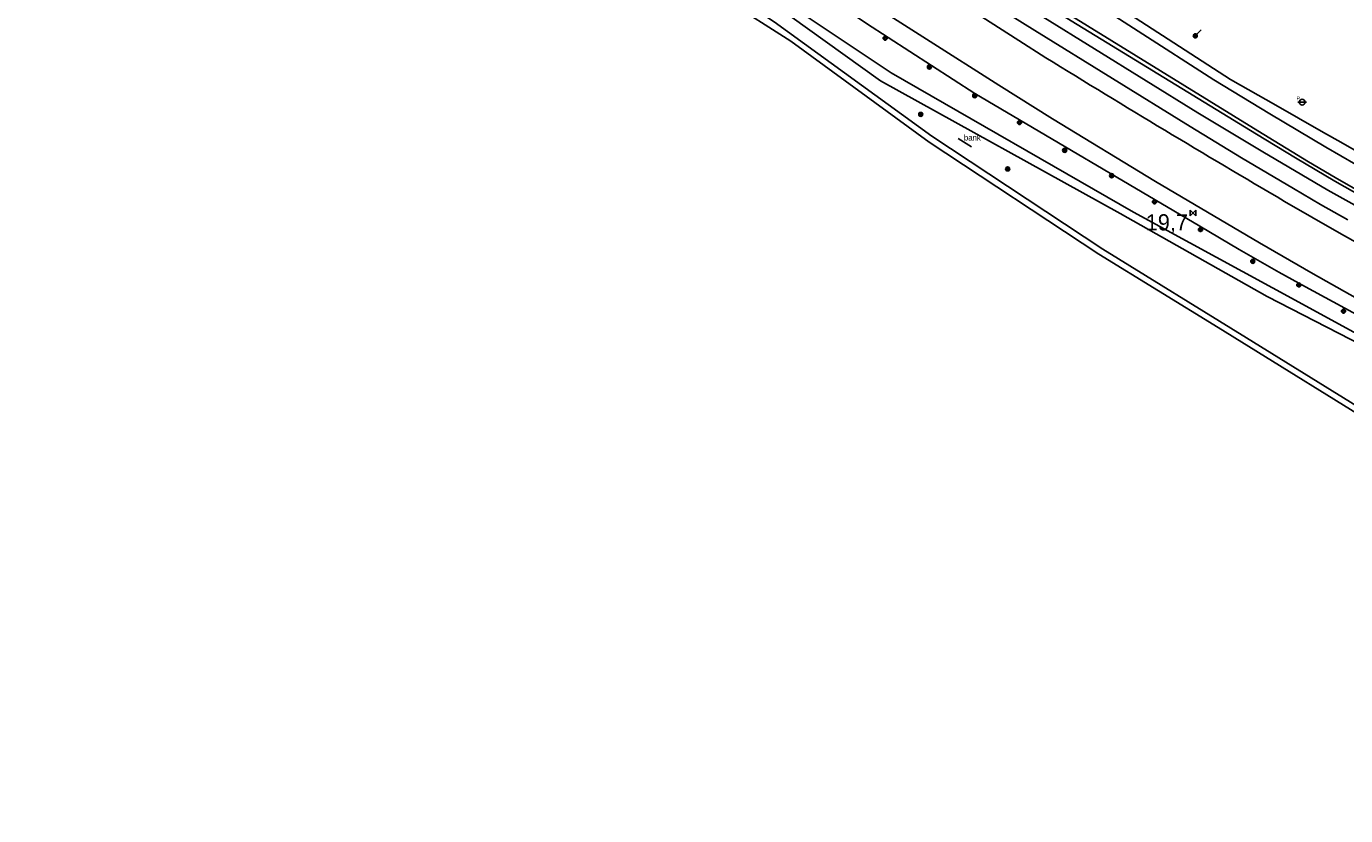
# Model space of a CAD drawing. Header units: metres. Extents: x 121538 to 126242, y 445257 to 454505.
# Tile 34 of 83: x 122195 to 122399, y 452365 to 452487. Entities that reach past the tile are written whole.
import ezdxf
from ezdxf.enums import TextEntityAlignment as Align

# ---------------------------------------------------------------- set-up
doc = ezdxf.new("R2010")
doc.units = ezdxf.units.M
for name, color, linetype in [('TEK-D19', 8, 'Continuous'), ('TER-T09', 8, 'Continuous'), ('TOPOT19', 8, 'Continuous'), ('TOPOT22', 8, 'Continuous'), ('TOPOT26', 8, 'Continuous'), ('TOPOT30', 8, 'Continuous'), ('TOPOT50', 8, 'Continuous'), ('WAT-T00', 8, 'Continuous'), ('WEG-T01', 8, 'Continuous')]:
    doc.layers.add(name, color=color, linetype=linetype)
doc.styles.add('ISO', font='provutr.shx')
doc.styles.add('rtw_iso', font='iso-rtw.shx')

# ---------------------------------------------------------------- blocks, each defined once
blk = doc.blocks.new('Prov-grensst')
blk.add_line((-0.67, 0), (0.67, 0))
blk.add_circle((0, 0), 0.45)
at = {"style": 'ISO'}
blk.add_text('P', height=0.6, dxfattribs=at).set_placement((-0.61, 0.58), align=Align.MIDDLE)
blk = doc.blocks.new('kilometerpaal')
for p, q in [((-0.44, 0.44), (0.44, -0.44)), ((-0.44, -0.44), (-0.44, 0.44)), ((0.44, 0.44), (-0.44, -0.44)), ((0.44, -0.44), (0.44, 0.44))]:
    blk.add_line(p, q)
at = {"style": 'rtw_iso'}
blk.add_attdef('KILOMETERPAAL', (0.59, 0.87), '', height=2.5, dxfattribs=at)
blk = doc.blocks.new('BOOM')
for radius in [0.315, 0.225, 0.135]:
    blk.add_circle((0, 0), radius)
blk = doc.blocks.new('vruchtboom')
blk.add_line((0, 0), (0.919239, 0.919239))
for radius in [0.315, 0.225, 0.135]:
    blk.add_circle((0, 0), radius)

msp = doc.modelspace()

# ---------------------------------------------------------------- linework, layer by layer
at = {"layer": 'TER-T09'}
for points in [[(122254.06, 452562.49), (122252.57, 452562.23), (122251.32, 452560.77), (122251.57, 452559.35), (122277.25, 452540.52), (122285.45, 452534.56), (122293.7, 452528.67), (122297.88, 452525.76), (122302.12, 452522.92), (122328.04, 452505.85), (122336.39, 452500.44), (122353.04, 452489.93), (122385.09, 452470.35), (122391.11, 452466.7), (122397.16, 452463.1), (122401.41, 452460.65)], [(122401.82, 452466.96), (122398.45, 452468.89), (122395.07, 452470.82), (122388.07, 452474.79), (122381.07, 452478.76), (122359.35, 452492.88), (122336.83, 452506.68), (122307.63, 452525.66), (122287.95, 452539.32), (122286.73, 452538.79)]]:
    msp.add_lwpolyline(points, dxfattribs=at)
for points in [[(122226.61, 452557.23), (122244.65, 452543.4), (122262.51, 452529.96), (122288.41, 452511.84), (122324.92, 452487.42), (122341.65, 452476.64), (122376.31, 452456.12), (122382.39, 452452.56), (122388.51, 452449.06), (122392.63, 452446.78), (122416.31, 452433.93), (122424.55, 452429.54), (122431.13, 452426.11), (122437.73, 452422.72), (122443.78, 452419.64), (122449.86, 452416.66, 0.011934), (122474.02, 452406.14), (122487.22, 452401.38), (122500.46, 452396.69, 0.022882), (122510.31, 452393.71, 0.02485), (122550.5, 452385.71, 0.023006), (122586.97, 452382.05)], [(122211.76, 452545.41), (122205.53, 452542.05), (122210.2, 452537.63), (122231.55, 452526.78), (122252.95, 452517.7), (122274.25, 452508.43), (122294.97, 452497.89), (122310.7, 452487.67), (122335, 452470.01), (122361.38, 452452.58), (122383.53, 452438.93), (122405.62, 452425.21), (122432.52, 452409.26), (122478.24, 452385.95), (122505.12, 452375.31), (122528.79, 452368.8), (122558.26, 452365.17), (122567.74, 452365.23, 0.048735), (122574.3, 452367.11, 0.07597), (122583.46, 452372.46), (122584.74, 452373.54), (122586.89, 452376.87)], [(122470.58, 452401.34), (122449.35, 452411.86), (122443.46, 452414.74), (122437.61, 452417.7), (122431.81, 452420.75, -0.014754), (122408.85, 452433.9), (122386.73, 452445.3), (122364.07, 452458.1), (122327.09, 452478.59), (122307.65, 452492.56), (122290.48, 452505.25)]]:
    msp.add_lwpolyline(points, format="xyb", dxfattribs=at)
at = {"layer": 'TOPOT19'}
msp.add_lwpolyline([(122341.1, 452468.4), (122339.04, 452469.69)], dxfattribs=at)
at = {"layer": 'TOPOT50'}
msp.add_lwpolyline([(122413.54, 452432.42), (122391.59, 452444.41), (122366.1, 452458.3), (122328.72, 452479.8), (122310.2, 452492.22), (122290.28, 452506.46), (122261.39, 452527.31), (122242.72, 452541.62), (122227.19, 452554.82)], dxfattribs=at)
at = {"layer": 'WAT-T00'}
for points in [[(122260.31, 452557.74), (122254.95, 452561.6), (122253.63, 452561.82), (122252.48, 452560.52), (122252.38, 452559.49), (122254.28, 452557.85), (122273.25, 452543.85), (122295.62, 452528.17), (122317.83, 452513.1), (122347.74, 452494.06), (122385.26, 452470.84), (122393.08, 452466.08), (122397.22, 452463.63), (122401.4, 452461.24)], [(122211.43, 452546.71), (122204.78, 452542.69), (122204.65, 452542.3), (122204.6, 452541.88), (122204.61, 452541.47), (122204.7, 452541.06), (122204.89, 452540.6), (122205.18, 452540.18), (122205.55, 452539.84), (122205.99, 452539.58), (122210.74, 452536.38), (122225.28, 452528.97), (122241.84, 452521.47), (122254.41, 452515.85), (122274.18, 452507.09), (122293.18, 452497.51), (122313.26, 452484.71), (122334.56, 452469.13), (122360.74, 452451.82), (122379.18, 452440.52), (122406.89, 452423.34)], [(122286.73, 452538.79), (122304.93, 452525.86), (122330.22, 452509.29), (122355.16, 452493.79), (122378.49, 452478.73), (122387.12, 452473.49), (122395.79, 452468.33), (122400.39, 452465.66)]]:
    msp.add_lwpolyline(points, dxfattribs=at)
at = {"layer": 'WEG-T01'}
for points in [[(122420.53, 452442.33), (122397.81, 452455.12), (122393.59, 452457.53), (122389.4, 452459.97, -0.005502), (122352.57, 452482.14), (122348.42, 452484.77), (122324.28, 452500.28), (122312.48, 452508.05), (122297.71, 452517.9), (122288.28, 452524.3), (122272.99, 452534.9), (122268.09, 452538.38), (122263.25, 452541.94), (122256.26, 452547.21), (122249.33, 452552.56), (122246.9, 452554.55), (122237.04, 452563.13), (122226.89, 452571.95), (122224.29, 452574.29), (122221.75, 452576.71), (122219.29, 452579.19), (122215.54, 452583.12, -0.011059), (122203.67, 452596.29, -0.023576), (122195.38, 452607.11)], [(122417.6, 452435.36), (122393.83, 452448.77), (122385.53, 452453.55), (122369.5, 452463.02), (122353.6, 452472.71), (122345.32, 452477.89), (122323, 452492.13), (122311.6, 452499.57), (122300.24, 452507.1), (122293.21, 452511.84), (122277.58, 452522.59), (122271.64, 452526.74, -0.006268), (122249.85, 452542.71), (122248.17, 452544.03), (122229.94, 452559.11), (122229.07, 452559.83), (122227.54, 452561.31)]]:
    msp.add_lwpolyline(points, format="xyb", dxfattribs=at)
for points in [[(122342.47, 452491.62), (122350.88, 452486.32), (122374.82, 452471.5), (122382.78, 452466.69), (122390.77, 452461.94), (122394.96, 452459.5), (122399.17, 452457.13)], [(122400.26, 452459.36), (122396.08, 452461.71), (122386.04, 452467.61), (122376.05, 452473.61), (122352.11, 452488.47)]]:
    msp.add_lwpolyline(points, dxfattribs=at)

# ---------------------------------------------------------------- block references
at = {"layer": 'TOPOT22'}
msp.add_blockref('Prov-grensst', (122392.12, 452475.27), dxfattribs=at)
at = {"layer": 'TOPOT26'}
for name, p in [('BOOM', (122327.8, 452485.16)), ('vruchtboom', (122375.63, 452485.51)), ('BOOM', (122334.62, 452480.71)), ('BOOM', (122341.61, 452476.27)), ('BOOM', (122333.28, 452473.39)), ('BOOM', (122348.52, 452472.14)), ('BOOM', (122355.49, 452467.84)), ('BOOM', (122346.69, 452464.98)), ('BOOM', (122362.73, 452463.93)), ('BOOM', (122369.34, 452459.9)), ('BOOM', (122376.44, 452455.62)), ('BOOM', (122384.5, 452450.71)), ('BOOM', (122391.61, 452447.08)), ('BOOM', (122398.49, 452443.03))]:
    msp.add_blockref(name, p, dxfattribs=at)
at = {"layer": 'TOPOT30'}
ref = msp.add_blockref('kilometerpaal', (122375.29, 452458.17), dxfattribs=at)
ref.add_attrib('KILOMETERPAAL', '19,7', (122367.99, 452455.48), dxfattribs={"height": 2.5, "style": 'rtw_iso'})

# ---------------------------------------------------------------- texts
at = {"layer": 'TEK-D19', "style": 'ISO'}
msp.add_text('bank', height=0.9, dxfattribs=at).set_placement((122339.94, 452469.36))

doc.saveas('drawing.dxf')
